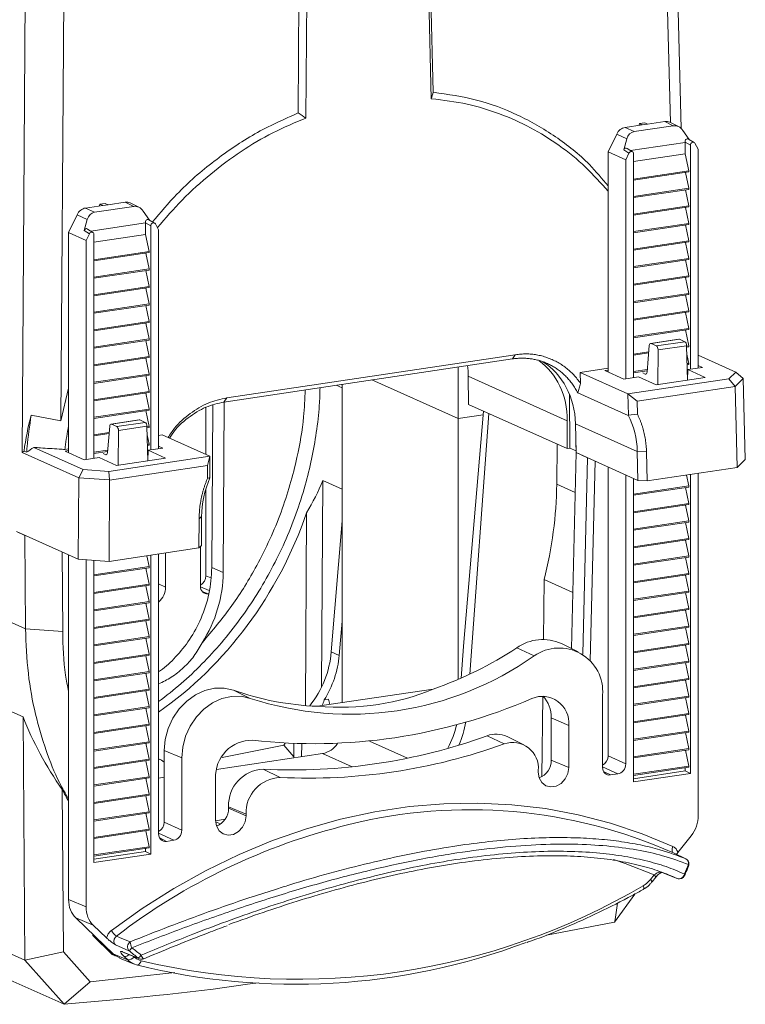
# Model space of a CAD drawing. Header units: millimetres. Extents: x 52 to 151, y 96 to 229.
# Tile 2 of 4: x 87 to 151, y 96 to 183. Entities that reach past the tile are written whole.
import ezdxf

# ---------------------------------------------------------------- set-up
doc = ezdxf.new("R2010")
doc.units = ezdxf.units.MM

msp = doc.modelspace()

# ---------------------------------------------------------------- linework, layer by layer
at = {"color": 7, "linetype": 'Continuous', "lineweight": 15}
for p, q in [((123.469, 176.325), (122.58, 212.399)), ((123.296, 175.755), (122.409, 211.752)), ((111.785, 210.786), (111.546, 174.496)), ((144.411, 211.072), (145.346, 173.126)), ((112.464, 210.266), (112.226, 174.049)), ((144.395, 173.65), (143.521, 209.101)), ((87.168, 144.536), (87.538, 200.864)), ((90.95, 199.905), (90.604, 147.319)), ((140.409, 173.222), (141.921, 173.448)), ((141.208, 172.852), (144.656, 173.367)), ((141.676, 173.552), (141.63, 173.405)), ((142.137, 173.621), (141.676, 173.552)), ((141.676, 173.552), (141.921, 173.448)), ((142.392, 173.518), (141.921, 173.448)), ((142.137, 173.621), (142.392, 173.518)), ((142.392, 173.518), (143.904, 173.744)), ((145.117, 173.288), (144.341, 173.678)), ((138.909, 171.066), (139.659, 172.627)), ((140.283, 171.237), (140.552, 172.213)), ((145.494, 172.952), (146.045, 172.156)), ((146.5, 171.893), (145.995, 172.184)), ((141.054, 171.075), (140.579, 171.371)), ((145.702, 171.901), (140.884, 171.181)), ((145.701, 171.908), (145.702, 171.901)), ((145.702, 171.901), (145.702, 170.887)), ((146.166, 171.64), (146.166, 151.872)), ((146.859, 171.307), (146.57, 171.821)), ((146.859, 171.307), (146.859, 151.976)), ((140.454, 170.35), (138.909, 171.066)), ((138.909, 151.618), (138.909, 171.066)), ((140.743, 170.951), (140.454, 170.35)), ((141.147, 151.123), (141.147, 170.89)), ((145.702, 170.887), (141.147, 170.206)), ((146.012, 169.389), (145.702, 170.887)), ((140.454, 151.019), (140.454, 170.35)), ((146.012, 169.389), (141.147, 168.662)), ((146.012, 169.292), (141.147, 168.565)), ((146.012, 167.843), (145.722, 169.249)), ((146.012, 169.292), (146.012, 169.389)), ((146.012, 167.843), (141.147, 167.116)), ((146.012, 167.747), (146.012, 167.843)), ((146.012, 167.747), (141.147, 167.02)), ((146.012, 166.298), (145.722, 167.703)), ((92.778, 166.105), (94.29, 166.33)), ((93.577, 165.734), (97.024, 166.25)), ((94.045, 166.435), (93.999, 166.287)), ((94.506, 166.504), (94.045, 166.435)), ((94.045, 166.435), (94.29, 166.33)), ((94.761, 166.401), (94.29, 166.33)), ((94.506, 166.504), (94.761, 166.401)), ((94.761, 166.401), (96.273, 166.627)), ((97.485, 166.171), (96.709, 166.56)), ((146.012, 166.298), (141.147, 165.571)), ((146.012, 166.201), (141.147, 165.474)), ((146.012, 164.752), (145.722, 166.158)), ((146.012, 166.201), (146.012, 166.298)), ((91.278, 163.948), (92.028, 165.51)), ((97.863, 165.834), (98.413, 165.038)), ((92.652, 164.12), (92.921, 165.096)), ((98.071, 164.784), (93.253, 164.064)), ((98.07, 164.791), (98.071, 164.784)), ((98.071, 164.784), (98.071, 163.77)), ((98.869, 164.775), (98.364, 165.067)), ((98.535, 164.523), (98.535, 144.755)), ((99.227, 164.189), (98.939, 164.704)), ((146.012, 164.752), (141.147, 164.025)), ((146.012, 164.656), (141.147, 163.929)), ((146.012, 163.207), (145.722, 164.612)), ((146.012, 164.656), (146.012, 164.752)), ((92.823, 163.232), (91.278, 163.948)), ((91.278, 144.501), (91.278, 163.948)), ((93.112, 163.833), (92.823, 163.232)), ((93.422, 163.958), (92.947, 164.253)), ((93.516, 144.005), (93.516, 163.773)), ((98.071, 163.77), (93.516, 163.089)), ((98.071, 163.77), (98.38, 162.271)), ((99.227, 164.189), (99.227, 144.858)), ((92.823, 143.901), (92.823, 163.232)), ((146.012, 163.207), (141.147, 162.48)), ((146.012, 163.11), (141.147, 162.383)), ((146.012, 161.661), (145.722, 163.067)), ((146.012, 163.11), (146.012, 163.207)), ((93.516, 161.544), (98.38, 162.271)), ((93.516, 161.448), (98.38, 162.174)), ((98.09, 162.131), (98.38, 160.726)), ((98.38, 162.271), (98.38, 162.174)), ((146.012, 161.661), (141.147, 160.934)), ((146.012, 161.565), (141.147, 160.838)), ((146.012, 160.116), (145.722, 161.521)), ((146.012, 161.565), (146.012, 161.661)), ((93.516, 159.999), (98.38, 160.726)), ((93.516, 159.902), (98.38, 160.629)), ((98.09, 160.586), (98.38, 159.18)), ((98.38, 160.726), (98.38, 160.629)), ((146.012, 160.116), (141.147, 159.389)), ((146.012, 160.019), (141.147, 159.292)), ((146.012, 158.57), (145.722, 159.976)), ((146.012, 160.019), (146.012, 160.116)), ((93.516, 158.453), (98.38, 159.18)), ((93.516, 158.357), (98.38, 159.084)), ((98.38, 159.18), (98.38, 159.084)), ((98.09, 159.04), (98.38, 157.635)), ((146.012, 158.57), (141.147, 157.843)), ((146.012, 158.474), (141.147, 157.747)), ((146.012, 157.025), (145.722, 158.43)), ((146.012, 158.474), (146.012, 158.57)), ((93.516, 156.908), (98.38, 157.635)), ((93.516, 156.811), (98.38, 157.538)), ((98.09, 157.495), (98.38, 156.089)), ((98.38, 157.635), (98.38, 157.538)), ((146.012, 157.025), (141.147, 156.298)), ((146.012, 156.928), (141.147, 156.201)), ((146.012, 155.479), (145.722, 156.885)), ((146.012, 156.928), (146.012, 157.025)), ((93.516, 155.362), (98.38, 156.089)), ((93.516, 155.266), (98.38, 155.993)), ((98.09, 155.949), (98.38, 154.544)), ((98.38, 156.089), (98.38, 155.993)), ((146.012, 155.479), (141.147, 154.752)), ((146.012, 155.383), (141.147, 154.656)), ((146.012, 153.934), (145.722, 155.339)), ((146.012, 155.383), (146.012, 155.479)), ((93.516, 153.817), (98.38, 154.544)), ((93.516, 153.72), (98.38, 154.447)), ((98.09, 154.404), (98.38, 152.998)), ((98.38, 154.544), (98.38, 154.447)), ((142.336, 151.63), (142.537, 153.957)), ((145.153, 154.524), (142.645, 154.149)), ((142.689, 154.142), (143.165, 153.929)), ((145.197, 154.517), (145.672, 154.304)), ((145.827, 153.953), (145.902, 150.907)), ((146.012, 153.934), (145.828, 153.906)), ((146.012, 153.837), (146.012, 153.934)), ((93.516, 152.271), (98.38, 152.998)), ((98.38, 152.998), (98.38, 152.902)), ((105.239, 149.344), (130.709, 153.15)), ((142.489, 153.407), (141.147, 153.207)), ((142.481, 153.31), (141.147, 153.11)), ((143.31, 153.577), (143.29, 150.516)), ((146.012, 153.837), (145.83, 153.81)), ((146.012, 152.388), (145.845, 153.194)), ((150.165, 151.624), (146.859, 153.107)), ((93.516, 152.175), (98.38, 152.902)), ((98.09, 152.858), (98.38, 151.453)), ((130.463, 152.784), (104.993, 148.978)), ((146.012, 152.388), (145.866, 152.367)), ((146.012, 152.292), (145.868, 152.27)), ((146.012, 152.292), (146.012, 152.388)), ((147.226, 152.031), (146.859, 152.195)), ((93.516, 150.726), (98.38, 151.453)), ((93.516, 150.629), (98.38, 151.356)), ((98.09, 151.313), (98.38, 149.907)), ((98.38, 151.453), (98.38, 151.356)), ((125.667, 152.067), (125.667, 147.512)), ((126.554, 151.249), (126.585, 148.768)), ((138.909, 151.954), (136.446, 151.586)), ((136.462, 150.619), (136.446, 151.586)), ((136.446, 151.586), (140.646, 149.703)), ((138.909, 151.804), (138.598, 151.758)), ((138.598, 151.758), (140.298, 150.996)), ((142.354, 151.842), (141.147, 151.661)), ((142.346, 151.744), (141.147, 151.565)), ((141.953, 151.548), (142.184, 151.444)), ((145.914, 151.316), (145.889, 151.439)), ((145.904, 150.907), (145.927, 151.837)), ((145.927, 151.837), (147.226, 152.031)), ((147.477, 151.142), (145.927, 151.837)), ((149.553, 151.034), (150.165, 151.624)), ((150.83, 151.057), (150.165, 151.624)), ((115.417, 150.535), (115.417, 122.447)), ((125.667, 147.512), (118.046, 150.928)), ((140.298, 150.996), (141.597, 151.19)), ((140.646, 149.703), (149.553, 151.034)), ((141.597, 151.19), (143.147, 150.495)), ((143.147, 150.495), (147.477, 151.142)), ((150.105, 150.358), (149.553, 151.034)), ((150.83, 151.057), (150.105, 150.358)), ((150.834, 151.051), (150.83, 151.057)), ((150.834, 151.051), (151.011, 143.901)), ((90.604, 147.319), (91.278, 150.192)), ((93.516, 149.18), (98.38, 149.907)), ((93.516, 149.084), (98.38, 149.811)), ((98.09, 149.767), (98.38, 148.362)), ((98.38, 149.907), (98.38, 149.811)), ((135.504, 149.64), (135.536, 144.898)), ((140.681, 147.795), (136.23, 149.791)), ((141.471, 149.054), (140.646, 149.703)), ((140.686, 147.813), (140.646, 149.703)), ((140.646, 149.703), (140.646, 149.703)), ((150.102, 150.343), (141.471, 149.054)), ((150.105, 150.358), (150.102, 150.343)), ((150.278, 143.194), (150.102, 150.343)), ((104.018, 148.696), (103.924, 134.383)), ((104.924, 133.934), (105.023, 148.969)), ((135.298, 144.863), (126.585, 148.768)), ((141.471, 149.054), (141.481, 147.912)), ((87.985, 147.816), (90.604, 147.319)), ((93.516, 147.635), (98.38, 148.362)), ((93.516, 147.538), (98.38, 148.265)), ((98.09, 148.222), (98.38, 146.816)), ((98.38, 148.362), (98.38, 148.265)), ((103.404, 148.518), (103.404, 144.342)), ((125.667, 147.512), (127.858, 147.84)), ((127.887, 148.185), (126.133, 127.416)), ((128.368, 147.969), (126.69, 124.956)), ((140.671, 147.831), (141.481, 147.912)), ((97.521, 147.406), (95.014, 147.032)), ((95.058, 147.025), (95.533, 146.812)), ((97.565, 147.4), (98.041, 147.186)), ((125.667, 147.512), (125.667, 124.498)), ((135.298, 144.863), (135.301, 147.328)), ((136.022, 147.055), (136.085, 144.51)), ((93.516, 146.089), (94.858, 146.29)), ((93.516, 145.993), (94.85, 146.192)), ((94.705, 144.513), (94.905, 146.839)), ((95.679, 146.459), (95.659, 143.399)), ((98.195, 146.835), (98.27, 143.789)), ((98.196, 146.789), (98.38, 146.816)), ((98.199, 146.693), (98.38, 146.72)), ((98.214, 146.076), (98.38, 145.271)), ((98.38, 146.816), (98.38, 146.72)), ((99.546, 146.072), (99.227, 146.024)), ((103.746, 144.189), (99.546, 146.072)), ((98.234, 145.249), (98.38, 145.271)), ((98.237, 145.153), (98.38, 145.174)), ((98.38, 145.271), (98.38, 145.174)), ((134.369, 141.734), (134.408, 145.261)), ((136.066, 145.282), (136.073, 144.657)), ((87.168, 144.536), (87.343, 144.646)), ((92.168, 142.295), (87.168, 144.536)), ((87.343, 144.646), (87.568, 144.545)), ((88.205, 144.972), (92.571, 143.015)), ((91.278, 144.836), (90.958, 144.788)), ((91.278, 144.687), (90.966, 144.64)), ((90.966, 144.64), (92.666, 143.878)), ((93.516, 144.544), (94.723, 144.724)), ((93.516, 144.447), (94.715, 144.626)), ((94.322, 144.43), (94.552, 144.327)), ((98.257, 144.321), (98.283, 144.198)), ((98.272, 143.789), (98.295, 144.719)), ((98.295, 144.719), (99.595, 144.913)), ((99.845, 144.024), (98.295, 144.719)), ((99.595, 144.913), (99.227, 145.078)), ((135.536, 144.898), (135.298, 144.863)), ((136.073, 144.657), (135.536, 144.898)), ((135.658, 127.233), (136.085, 144.51)), ((136.081, 144.658), (136.073, 144.657)), ((141.536, 142.066), (136.085, 144.51)), ((136.085, 144.51), (137.085, 144.061)), ((141.536, 142.066), (141.473, 144.612)), ((142.287, 144.575), (142.35, 142.009)), ((92.666, 143.878), (93.965, 144.072)), ((93.965, 144.072), (95.515, 143.377)), ((94.839, 142.858), (103.746, 144.189)), ((95.515, 143.377), (99.845, 144.024)), ((103.746, 144.189), (103.532, 143.384)), ((103.746, 144.189), (103.746, 144.189)), ((103.746, 144.189), (103.757, 142.294)), ((136.656, 126.712), (137.085, 144.061)), ((137.762, 143.758), (137.326, 126.136)), ((151.011, 143.901), (150.278, 143.194)), ((92.571, 143.015), (92.168, 142.295)), ((92.571, 143.015), (94.839, 142.858)), ((94.839, 142.858), (94.887, 142.106)), ((103.532, 143.384), (94.901, 142.095)), ((103.542, 142.242), (103.532, 143.384)), ((138.909, 117.746), (138.909, 143.244)), ((140.454, 117.03), (140.454, 142.551)), ((142.35, 142.009), (150.278, 143.194)), ((146.166, 142.579), (146.166, 116.196)), ((146.859, 142.683), (146.859, 112.491)), ((92.121, 135.101), (92.168, 142.295)), ((92.168, 142.295), (92.168, 142.295)), ((94.887, 142.106), (92.168, 142.295)), ((94.901, 142.095), (94.854, 134.912)), ((94.901, 142.095), (94.887, 142.106)), ((103.542, 142.243), (103.759, 142.315)), ((113.604, 123.812), (113.724, 142.052)), ((115.417, 141.293), (113.724, 142.052)), ((141.147, 115.446), (141.147, 142.24)), ((142.35, 142.009), (141.536, 142.066)), ((146.012, 141.57), (145.814, 142.527)), ((103.404, 141.215), (103.404, 133.639)), ((146.012, 141.57), (141.147, 140.843)), ((146.012, 141.473), (141.147, 140.746)), ((146.012, 140.024), (145.722, 141.43)), ((146.012, 141.473), (146.012, 141.57)), ((146.012, 140.024), (141.147, 139.298)), ((146.012, 139.928), (146.012, 140.024)), ((112.289, 139.205), (112.177, 122.186)), ((146.012, 139.928), (141.147, 139.201)), ((146.012, 138.479), (145.722, 139.885)), ((102.782, 136.096), (102.799, 138.674)), ((103.015, 138.865), (102.998, 136.307)), ((115.417, 138.499), (114.466, 126.929)), ((146.012, 138.479), (141.147, 137.752)), ((146.012, 138.382), (141.147, 137.655)), ((146.012, 136.933), (145.722, 138.339)), ((146.012, 138.382), (146.012, 138.479)), ((92.121, 135.101), (86.671, 137.544)), ((87.421, 137.208), (86.671, 137.544)), ((87.476, 128.963), (87.421, 137.208)), ((146.012, 136.933), (141.147, 136.207)), ((146.012, 136.837), (141.147, 136.11)), ((146.012, 135.388), (145.722, 136.794)), ((146.012, 136.837), (146.012, 136.933)), ((90.709, 135.734), (90.755, 128.736)), ((94.854, 134.912), (102.782, 136.096)), ((99.834, 132.644), (99.834, 135.656)), ((102.998, 136.307), (102.782, 136.096)), ((102.91, 132.719), (102.91, 136.222)), ((91.278, 105.061), (91.278, 135.479)), ((94.854, 134.912), (92.121, 135.101)), ((92.823, 104.417), (92.823, 135.052)), ((93.516, 108.329), (93.516, 135.004)), ((98.183, 135.409), (98.38, 134.452)), ((98.535, 135.462), (98.535, 109.079)), ((99.227, 135.565), (99.227, 110.869)), ((146.012, 135.388), (141.147, 134.661)), ((146.012, 135.291), (141.147, 134.565)), ((146.012, 133.843), (145.722, 135.248)), ((146.012, 135.291), (146.012, 135.388)), ((93.516, 133.726), (98.38, 134.452)), ((93.516, 133.629), (98.38, 134.356)), ((98.09, 134.312), (98.38, 132.907)), ((98.38, 134.452), (98.38, 134.356)), ((87.263, 121.182), (59.069, 133.821)), ((133.188, 128.02), (133.246, 133.3)), ((135.78, 132.165), (133.246, 133.3)), ((146.012, 133.843), (141.147, 133.116)), ((146.012, 133.746), (141.147, 133.019)), ((146.012, 132.297), (145.722, 133.703)), ((146.012, 133.746), (146.012, 133.843)), ((93.516, 132.18), (98.38, 132.907)), ((93.516, 132.083), (98.38, 132.81)), ((98.09, 132.767), (98.38, 131.361)), ((98.38, 132.907), (98.38, 132.81)), ((146.012, 132.297), (141.147, 131.57)), ((146.012, 132.2), (141.147, 131.474)), ((146.012, 130.752), (145.722, 132.157)), ((146.012, 132.2), (146.012, 132.297)), ((93.516, 130.635), (98.38, 131.361)), ((93.516, 130.538), (98.38, 131.265)), ((98.38, 131.361), (98.38, 131.265)), ((98.09, 131.222), (98.38, 129.816)), ((146.012, 130.752), (141.147, 130.025)), ((146.012, 130.655), (141.147, 129.928)), ((146.012, 129.206), (145.722, 130.612)), ((146.012, 130.655), (146.012, 130.752)), ((93.516, 129.089), (98.38, 129.816)), ((93.516, 128.992), (98.38, 129.719)), ((98.09, 129.676), (98.38, 128.27)), ((98.38, 129.816), (98.38, 129.719)), ((115.162, 126.617), (115.417, 129.629)), ((146.012, 129.206), (141.147, 128.479)), ((146.012, 129.109), (141.147, 128.383)), ((146.012, 127.661), (145.722, 129.066)), ((146.012, 129.109), (146.012, 129.206)), ((93.516, 127.544), (98.38, 128.27)), ((93.516, 127.447), (98.38, 128.174)), ((98.09, 128.131), (98.38, 126.725)), ((98.38, 128.27), (98.38, 128.174)), ((125.94, 124.616), (126.138, 127.413)), ((126.138, 127.413), (126.133, 127.416)), ((136.254, 126.942), (134.777, 127.662)), ((146.012, 127.661), (141.147, 126.934)), ((146.012, 127.564), (141.147, 126.837)), ((146.012, 126.115), (145.722, 127.521)), ((146.012, 127.564), (146.012, 127.661)), ((93.516, 125.998), (98.38, 126.725)), ((93.516, 125.902), (98.38, 126.628)), ((98.09, 126.585), (98.38, 125.18)), ((98.38, 126.725), (98.38, 126.628)), ((146.012, 126.115), (141.147, 125.388)), ((146.012, 126.019), (146.012, 126.115)), ((93.516, 124.453), (98.38, 125.18)), ((98.38, 125.18), (98.38, 125.083)), ((146.012, 126.019), (141.147, 125.292)), ((146.012, 124.57), (145.722, 125.975)), ((93.516, 124.356), (98.38, 125.083)), ((98.09, 125.04), (98.38, 123.634)), ((146.012, 124.57), (141.147, 123.843)), ((146.012, 124.473), (141.147, 123.746)), ((146.012, 123.024), (145.722, 124.43)), ((146.012, 124.473), (146.012, 124.57)), ((93.516, 122.907), (98.38, 123.634)), ((93.516, 122.811), (98.38, 123.537)), ((98.09, 123.494), (98.38, 122.089)), ((98.38, 123.634), (98.38, 123.537)), ((113.236, 122.121), (123.446, 123.647)), ((114.215, 122.742), (113.84, 122.686)), ((114.215, 122.742), (114.329, 122.284)), ((133.053, 115.904), (133.132, 123.012)), ((138.415, 116.725), (138.415, 123.115)), ((146.012, 123.024), (141.147, 122.297)), ((146.012, 122.928), (141.147, 122.201)), ((146.012, 121.479), (145.722, 122.884)), ((146.012, 122.928), (146.012, 123.024)), ((93.516, 121.362), (98.38, 122.089)), ((93.516, 121.265), (98.38, 121.992)), ((98.09, 121.949), (98.38, 120.543)), ((98.38, 122.089), (98.38, 121.992)), ((87.406, 99.709), (87.263, 121.182)), ((133.884, 121.098), (133.884, 117.379)), ((146.012, 121.479), (141.147, 120.752)), ((146.012, 121.382), (141.147, 120.655)), ((146.012, 119.933), (145.722, 121.339)), ((146.012, 121.382), (146.012, 121.479)), ((93.516, 119.816), (98.38, 120.543)), ((93.516, 119.72), (98.38, 120.446)), ((98.09, 120.403), (98.38, 118.998)), ((98.38, 120.543), (98.38, 120.446)), ((135.429, 120.432), (135.429, 116.714)), ((131.453, 118.729), (129.976, 119.449)), ((146.012, 119.933), (141.147, 119.206)), ((146.012, 119.837), (141.147, 119.11)), ((146.012, 118.388), (145.722, 119.793)), ((146.012, 119.837), (146.012, 119.933)), ((93.516, 118.271), (98.38, 118.998)), ((93.516, 118.174), (98.38, 118.901)), ((98.09, 118.858), (98.38, 117.452)), ((98.38, 118.998), (98.38, 118.901)), ((99.721, 111.89), (99.721, 118.229)), ((110.264, 118.675), (104.819, 117.589)), ((110.398, 118.868), (110.264, 118.675)), ((111.147, 117.659), (110.264, 118.675)), ((111.145, 117.565), (111.171, 118.831)), ((111.83, 117.667), (111.856, 118.809)), ((146.012, 118.388), (141.147, 117.661)), ((146.012, 118.291), (141.147, 117.564)), ((146.012, 116.842), (145.722, 118.248)), ((146.012, 118.291), (146.012, 118.388)), ((93.516, 116.725), (98.38, 117.452)), ((93.516, 116.629), (98.38, 117.356)), ((98.38, 117.452), (98.38, 117.356)), ((99.341, 117.438), (99.227, 117.489)), ((101.267, 117.564), (101.267, 111.174)), ((113.685, 117.944), (104.342, 116.548)), ((98.09, 117.312), (98.38, 115.907)), ((146.012, 116.842), (141.147, 116.115)), ((146.012, 116.746), (141.147, 116.019)), ((145.702, 116.699), (145.702, 116.411)), ((146.012, 116.746), (146.012, 116.842)), ((93.516, 115.18), (98.38, 115.907)), ((93.516, 115.083), (98.38, 115.81)), ((98.09, 115.767), (98.38, 114.361)), ((98.38, 115.907), (98.38, 115.81)), ((99.721, 115.858), (99.227, 115.784)), ((104.252, 112.055), (104.252, 115.774)), ((132.741, 116.312), (132.741, 116.448)), ((139.108, 116.056), (139.762, 116.154)), ((145.702, 116.411), (141.147, 115.73)), ((146.166, 116.196), (141.147, 115.446)), ((145.702, 116.411), (146.166, 116.196)), ((90.721, 114.774), (90.816, 100.44)), ((93.516, 113.634), (98.38, 114.361)), ((93.516, 113.538), (98.38, 114.265)), ((98.09, 114.221), (98.38, 112.816)), ((98.38, 114.361), (98.38, 114.265)), ((105.396, 113.259), (105.396, 113.122)), ((93.516, 112.089), (98.38, 112.816)), ((93.516, 111.992), (98.38, 112.719)), ((98.09, 112.676), (98.38, 111.27)), ((98.38, 112.816), (98.38, 112.719)), ((104.253, 112.02), (105.092, 112.146)), ((106.941, 112.593), (106.941, 112.457)), ((93.516, 110.543), (98.38, 111.27)), ((98.38, 111.27), (98.38, 111.174)), ((93.516, 110.447), (98.38, 111.174)), ((98.09, 111.13), (98.38, 109.725)), ((146.225, 110.689), (145.052, 109.205)), ((93.516, 108.998), (98.38, 109.725)), ((93.516, 108.901), (98.38, 109.628)), ((98.071, 109.582), (98.071, 109.293)), ((98.38, 109.725), (98.38, 109.628)), ((99.92, 110.2), (100.574, 110.298)), ((98.071, 109.293), (93.516, 108.613)), ((98.535, 109.079), (93.516, 108.329)), ((98.071, 109.293), (98.535, 109.079)), ((145.75, 108.655), (144.665, 109.185)), ((145.052, 109.205), (144.949, 109.046)), ((142.78, 106.625), (143.101, 107.031)), ((141.253, 105.546), (139.479, 103.077)), ((78.873, 103.535), (87.406, 99.709)), ((93.659, 101.761), (91.912, 103.449)), ((94.63, 101.671), (93.457, 102.804)), ((139.479, 103.077), (133.45, 101.932)), ((93.417, 101.995), (93.417, 101.877)), ((93.417, 101.877), (93.659, 101.761)), ((93.417, 101.877), (95.134, 100.219)), ((95.217, 100.256), (93.659, 101.761)), ((90.816, 100.44), (87.406, 99.709)), ((90.816, 100.44), (93.171, 97.797)), ((95.134, 100.219), (95.391, 100.088)), ((95.217, 100.256), (95.391, 100.088)), ((95.79, 99.916), (95.391, 100.108)), ((95.391, 100.088), (95.391, 100.108)), ((96.152, 100.376), (97.527, 99.821)), ((90.877, 95.814), (82.413, 99.608)), ((87.406, 99.709), (87.406, 99.709)), ((90.877, 95.814), (87.406, 99.709)), ((95.777, 99.889), (97.053, 99.366)), ((93.171, 97.797), (100.663, 98.625)), ((90.877, 95.814), (93.171, 97.797))]:
    msp.add_line(p, q, dxfattribs=at)
at = {"color": 8, "linetype": 'Continuous', "lineweight": 0}
for p, q in [((140.409, 173.222), (141.208, 172.852)), ((144.656, 173.367), (143.904, 173.744)), ((140.552, 172.213), (139.659, 172.627)), ((140.743, 170.951), (140.283, 171.237)), ((146.166, 171.64), (145.701, 171.908)), ((92.778, 166.105), (93.577, 165.734)), ((97.024, 166.25), (96.273, 166.627)), ((92.921, 165.096), (92.028, 165.51)), ((98.535, 164.523), (98.07, 164.791)), ((93.112, 163.833), (92.652, 164.12)), ((145.197, 154.517), (142.689, 154.142)), ((143.165, 153.929), (145.672, 154.304)), ((145.827, 153.953), (143.31, 153.577)), ((130.71, 153.152), (130.464, 152.785)), ((135.301, 147.328), (126.554, 151.249)), ((142.184, 151.444), (142.269, 151.457)), ((115.417, 150.23), (114.906, 150.459)), ((105.239, 149.344), (104.993, 148.978)), ((97.565, 147.4), (95.058, 147.025)), ((95.533, 146.812), (98.041, 147.186)), ((141.473, 144.612), (136.022, 147.055)), ((98.195, 146.835), (95.679, 146.459)), ((94.552, 144.327), (94.638, 144.34)), ((141.474, 144.612), (142.287, 144.575)), ((87.476, 128.963), (56.526, 142.837)), ((135.998, 141.003), (134.369, 141.734)), ((102.799, 138.674), (103.015, 138.865)), ((103.924, 134.383), (104.924, 133.934)), ((103.404, 133.639), (103.821, 133.459)), ((99.227, 132.927), (99.834, 132.644)), ((103.695, 132.338), (102.912, 132.676)), ((103.055, 132.268), (103.603, 132.05)), ((90.755, 128.736), (87.476, 128.963)), ((114.466, 126.929), (115.162, 126.617)), ((132.363, 126.564), (130.844, 127.28)), ((107.319, 122.822), (105.838, 123.543)), ((135.429, 120.432), (133.884, 121.098)), ((129.726, 118.798), (128.218, 119.519)), ((101.267, 117.564), (99.721, 118.229)), ((117.824, 119.056), (121.191, 117.547)), ((116.294, 116.775), (113.685, 117.944)), ((135.429, 116.714), (133.884, 117.379)), ((138.909, 117.746), (140.454, 117.03)), ((109.956, 115.844), (108.464, 116.567)), ((139.762, 116.154), (138.415, 116.778)), ((138.505, 116.359), (139.108, 116.056)), ((106.941, 112.593), (105.396, 113.259)), ((106.941, 112.457), (105.396, 113.122)), ((99.721, 111.89), (101.267, 111.174)), ((104.257, 111.932), (104.698, 111.734)), ((100.574, 110.298), (99.227, 110.922)), ((99.317, 110.503), (99.92, 110.2)), ((142.638, 106.823), (142.958, 107.229)), ((91.278, 105.061), (92.823, 104.417)), ((93.457, 102.804), (91.912, 103.449)), ((96.608, 100.545), (95.408, 101.058)), ((96.037, 100.451), (97.412, 99.896)), ((96.492, 99.733), (96.172, 100.043)), ((97.034, 100.02), (97.044, 100.01))]:
    msp.add_line(p, q, dxfattribs=at)
at = {"color": 7, "linetype": 'Continuous', "lineweight": 15, "flags": 128}
for points in [[(99.721, 118.229), (99.807, 119.2), (100.062, 120.157), (100.475, 121.064), (101.03, 121.884), (101.705, 122.584), (102.473, 123.138), (103.304, 123.522), (104.164, 123.721), (105.02, 123.728), (105.838, 123.543)], [(107.319, 122.822), (106.51, 123.005), (105.663, 122.998), (104.811, 122.8), (103.989, 122.421), (103.229, 121.873), (102.561, 121.18), (102.012, 120.369), (101.604, 119.471), (101.352, 118.524), (101.267, 117.564)], [(135.429, 116.714), (135.348, 116.189), (135.115, 115.703), (134.757, 115.315), (134.318, 115.071), (133.852, 115.001), (133.413, 115.114), (133.055, 115.395), (132.822, 115.811), (132.741, 116.312)], [(106.941, 112.457), (106.86, 111.932), (106.627, 111.446), (106.269, 111.058), (105.83, 110.814), (105.363, 110.744), (104.925, 110.857), (104.567, 111.138), (104.334, 111.554), (104.252, 112.055)], [(143.626, 107.478), (143.879, 107.375), (144.987, 106.92)], [(142.009, 106.281), (142.033, 106.2), (142.046, 106.126), (142.049, 106.062), (142.041, 106.011), (142.023, 105.974), (142.002, 105.957)]]:
    msp.add_lwpolyline(points, dxfattribs=at)
at = {"color": 8, "linetype": 'Continuous', "lineweight": 0, "flags": 128}
for points in [[(95.056, 102.343), (97.769, 104.276), (100.557, 106.041), (103.411, 107.632), (106.321, 109.043), (109.277, 110.271), (112.269, 111.309), (115.288, 112.155), (118.321, 112.807), (121.36, 113.261), (124.394, 113.516), (127.412, 113.572), (130.405, 113.428), (133.361, 113.084), (136.271, 112.542), (139.125, 111.804), (141.913, 110.873), (144.626, 109.75)], [(144.665, 109.185), (144.622, 109.216), (144.588, 109.264), (144.564, 109.325), (144.553, 109.399), (144.554, 109.481), (144.566, 109.569), (144.591, 109.66), (144.626, 109.75)], [(142.958, 107.229), (140.42, 108.246), (139.371, 108.609)], [(142.958, 107.229), (143.013, 107.174), (143.056, 107.125), (143.086, 107.085), (143.101, 107.054), (143.102, 107.034), (143.101, 107.031)], [(142.638, 106.823), (142.692, 106.768), (142.735, 106.72), (142.765, 106.679), (142.781, 106.648), (142.782, 106.628), (142.78, 106.626)], [(95.508, 101.839), (95.775, 101.725), (96.708, 101.327)], [(95.217, 100.256), (95.979, 99.944), (96.492, 99.733)], [(97.673, 99.656), (97.64, 99.567), (97.598, 99.484), (97.55, 99.413), (97.497, 99.355), (97.442, 99.312), (97.385, 99.287), (97.33, 99.28), (97.279, 99.291)]]:
    msp.add_lwpolyline(points, dxfattribs=at)
at = {"color": 7, "linetype": 'Continuous', "lineweight": 15}
for centre, radius, start, end in [((98.081, 132.653), 1.753, 310.84843, 359.67708), ((133.142, 124.065), 3.951, 65.55989, 125.55495), ((112.785, 154.706), 32.838, 288.94406, 303.36245), ((134.58, 123.42), 3.847, 355.44422, 125.19885), ((116.111, 149.655), 28.237, 251.85868, 305.13888), ((114.226, 147.231), 25.13, 250.50028, 267.74173), ((112.952, 167.072), 48.252, 263.54036, 293.4572), ((133.084, 120.643), 2.354, 354.86997, 113.14832), ((131.242, 121.177), 2.643, 358.29228, 44.34056), ((107.467, 115.91), 3.217, 88.9981, 182.42533), ((111.003, 167.151), 50.648, 267.12718, 289.87038), ((129.014, 117.423), 2.242, 64.60505, 110.80649), ((112.497, 166.47), 50.69, 267.12716, 289.8704), ((113.313, 119.935), 2.026, 280.58044, 327.37798), ((130.476, 116.651), 2.274, 354.88652, 109.25032), ((132.2, 117.361), 1.685, 291.84536, 0.61553), ((108.59, 113.374), 3.196, 92.24978, 182.06131), ((110.079, 112.706), 3.14, 92.24984, 182.06127), ((103.711, 113.104), 1.685, 291.84536, 0.61556), ((126.72, 68.831), 44.164, 66.02581, 104.03276), ((145.54, 108.201), 0.5, 360, 63.97161), ((145.54, 108.201), 0.5, 337.072, 360), ((145.187, 107.379), 0.5, 247.71423, 336.52438), ((111.272, 155.637), 58.058, 256.05305, 290.56872), ((97.714, 100.285), 0.5, 248.01598, 293.04211)]:
    msp.add_arc(centre, radius, start, end, dxfattribs=at)
at = {"color": 8, "linetype": 'Continuous', "lineweight": 0}
for centre, radius, start, end in [((129.186, 57.934), 55.334, 103.77319, 127.48996), ((145.537, 108.243), 0.464, 347.95933, 62.72391), ((145.84, 108.066), 0.171, 339.63133, 27.81295), ((145.146, 107.387), 0.493, 251.18937, 352.29908), ((145.487, 107.239), 0.169, 339.45848, 29.16018), ((111.593, 158.164), 60.141, 256.61749, 300.38007), ((96.185, 102.901), 1.26, 206.31296, 237.48388), ((97.025, 100.889), 0.541, 125.96377, 219.42759), ((98.592, 101.627), 1.908, 189.04917, 205.48538), ((96.286, 100.709), 0.358, 225.98478, 248.10432), ((96.252, 100.506), 0.47, 260.18172, 318.28234), ((96.547, 100.312), 0.581, 264.57561, 328.75304), ((95.836, 101.585), 1.295, 306.59104, 322.99046), ((96.746, 100.859), 1.171, 304.6866, 323.1112), ((98.285, 100.326), 0.626, 195.7667, 233.15475), ((97.662, 100.154), 0.359, 226.00077, 247.95398)]:
    msp.add_arc(centre, radius, start, end, dxfattribs=at)
at = {"color": 7, "linetype": 'Continuous', "lineweight": 15}
for centre, major_axis, ratio, start_param, end_param in [((140.41, 172.256), (0.409, 0.913), 0.836728, 0.491626, 1.538519), ((143.904, 172.778), (0.41, 0.913), 0.836304, 6.247131, 6.775462), ((144.833, 172.312), (-0.216, 1.048), 0.817769, 5.191291, 6.238184), ((141.397, 171.798), (-0.251, 1.042), 0.816493, 6.211488, 7.258381), ((145.918, 171.94), (-0.063, 0.267), 0.796197, 5.641465, 7.787183), ((140.493, 171.13), (-0.053, 0.269), 0.797501, 5.641696, 7.291979), ((146.383, 171.672), (0.1, 0.229), 0.836106, 5.720049, 8.336381), ((140.931, 170.858), (0.102, 0.229), 0.834238, 5.200442, 7.816774), ((92.778, 165.139), (0.409, 0.913), 0.836728, 0.491626, 1.538519), ((96.272, 165.661), (0.41, 0.913), 0.836304, 6.247131, 6.775462), ((97.202, 165.194), (-0.216, 1.048), 0.817769, 5.191291, 6.238184), ((93.766, 164.681), (-0.251, 1.042), 0.816493, 6.211488, 7.258381), ((92.862, 164.012), (-0.053, 0.269), 0.797501, 5.641696, 7.291979), ((98.286, 164.823), (-0.063, 0.267), 0.796197, 5.641465, 7.787183), ((98.751, 164.555), (0.1, 0.229), 0.836106, 5.720049, 8.336381), ((93.299, 163.74), (0.102, 0.229), 0.834238, 5.200442, 7.816774), ((142.685, 153.852), (-0.039, 0.298), 0.487344, 5.992459, 7.432356), ((143.16, 153.639), (-0.039, 0.298), 0.487344, 4.439116, 5.992459), ((145.201, 154.228), (-0.05, 0.296), 0.478313, 5.97407, 6.274129), ((145.677, 154.015), (-0.05, 0.296), 0.478313, 4.420727, 5.97407), ((120.06, 150.215), (2.97, 6.887), 0.838725, 5.201146, 5.332528), ((128.805, 146.294), (3.254, 6.758), 0.831807, 5.235836, 6.144986), ((129.529, 145.958), (2.87, 6.93), 0.84083, 5.197593, 6.153809), ((142.188, 151.735), (-0.039, 0.298), 0.487344, 2.850866, 4.290763), ((133.491, 138.019), (46.061, -7.232), 0.703254, 3.061468, 3.160248), ((95.054, 146.734), (-0.039, 0.298), 0.487344, 5.992459, 7.432356), ((97.57, 147.11), (-0.05, 0.296), 0.478313, 5.97407, 6.274129), ((98.045, 146.897), (-0.05, 0.296), 0.478313, 4.420727, 5.97407), ((95.529, 146.521), (-0.039, 0.298), 0.487344, 4.439116, 5.992459), ((94.557, 144.617), (-0.039, 0.298), 0.487344, 2.850866, 4.290763), ((72.565, 153.74), (42.581, -6.69), 0.703084, 6.009423, 6.112138), ((107.216, 138.206), (12.419, 28.792), 0.838725, 4.898579, 5.174966), ((87.136, 147.208), (11.999, 28.973), 0.84083, 4.060737, 4.783585), ((96.264, 132.81), (3.827, 9.24), 0.84083, 4.50219, 5.162687), ((102.711, 133.536), (0.327, 0.73), 0.836728, 3.924233, 5.203711), ((103.603, 132.823), (0.328, 0.73), 0.836304, 2.063378, 3.633869), ((107.998, 126.592), (3.163, 6.801), 0.834209, 4.429052, 5.128638), ((108.696, 126.279), (3.209, 6.779), 0.833019, 4.572297, 5.134285), ((101.391, 163.226), (-24.709, 38.162), 0.627338, 2.691864, 3.036261), ((107.357, 126.879), (-3.404, 7.862), 0.755589, 3.792856, 3.864616), ((131.826, 127.174), (46.089, -5.449), 0.697255, 3.494436, 3.699801), ((119.271, 121.538), (2.921, 6.908), 0.839791, 4.614041, 4.91351), ((119.969, 121.226), (2.97, 6.887), 0.838725, 4.70786, 4.993279), ((98.511, 115.618), (0.856, 1.808), 0.833019, 6.026134, 6.373403), ((138.216, 117.643), (0.327, 0.73), 0.836728, 3.924233, 5.203711), ((139.108, 116.829), (0.328, 0.73), 0.836304, 2.063378, 3.633869), ((139.761, 116.927), (0.327, 0.73), 0.836728, 3.633219, 5.203711), ((116.746, 133.934), (14.691, 30.506), 0.831807, 2.574258, 2.614), ((144.693, 112.168), (1.023, 2.281), 0.836663, 4.419106, 5.204378), ((99.028, 111.787), (0.327, 0.73), 0.836728, 3.973699, 5.203711), ((104.798, 109.757), (0.792, 1.837), 0.838725, 0.616651, 0.74678), ((99.92, 110.973), (0.328, 0.73), 0.836304, 2.063378, 3.633869), ((100.574, 111.071), (0.327, 0.73), 0.836728, 3.633219, 5.203711), ((93.443, 105.385), (1.024, 2.281), 0.836487, 2.063307, 2.848579), ((94.988, 104.74), (1.024, 2.281), 0.836487, 2.063307, 2.848579)]:
    msp.add_ellipse(centre, major_axis=major_axis, ratio=ratio, start_param=start_param, end_param=end_param, dxfattribs=at)
at = {"color": 8, "linetype": 'Continuous', "lineweight": 0}
for centre, major_axis, ratio, start_param, end_param in [((100.841, 85.614), (46.148, 52.551), 0.366218, 5.427688, 5.443991), ((100.539, 85.224), (49.131, -41.989), 0.143597, 1.756116, 1.772419), ((100.841, 85.614), (49.644, -41.954), 0.141877, 1.753334, 1.769637)]:
    msp.add_ellipse(centre, major_axis=major_axis, ratio=ratio, start_param=start_param, end_param=end_param, dxfattribs=at)
at = {"color": 7, "linetype": 'Continuous', "lineweight": 15}
for points in [[(123.296, 175.755), (123.353, 175.945), (123.411, 176.135), (123.469, 176.325)], [(112.226, 174.049), (112, 174.199), (111.773, 174.348), (111.546, 174.496)], [(87.61, 145.012), (87.7, 145.949), (87.825, 146.886), (87.985, 147.821)], [(141.473, 144.612), (141.445, 145.763), (141.166, 146.87), (140.668, 147.814)], [(87.61, 145.012), (87.595, 144.856), (87.581, 144.701), (87.568, 144.545)], [(87.568, 144.545), (87.78, 144.687), (87.993, 144.829), (88.205, 144.972)], [(103.754, 142.295), (103.278, 141.206), (103.022, 140.02), (103.015, 138.865)], [(139.479, 103.077), (139.561, 103.635), (139.644, 104.194), (139.729, 104.754)]]:
    msp.add_open_spline(points, degree=3, dxfattribs=at)
for points, knots in [([(138.909, 167.58), (138.259, 168.308), (136.929, 169.799), (134.616, 171.672), (132.072, 173.256), (129.347, 174.473), (126.421, 175.371), (124.361, 175.624), (123.296, 175.755)], [0, 0, 0, 0, 0.15852, 0.324504, 0.490395, 0.656814, 0.822705, 1, 1, 1, 1]), ([(123.469, 176.325), (124.756, 176.137), (127.328, 175.763), (130.953, 174.403), (134.297, 172.482), (136.986, 170.358), (138.371, 168.698), (138.909, 168.054)], [0, 0, 0, 0, 0.216629, 0.43298, 0.648088, 0.863419, 1, 1, 1, 1]), ([(98.693, 164.877), (99.39, 165.71), (101.049, 167.696), (104.101, 170.31), (107.69, 172.779), (110.26, 173.924), (111.546, 174.496)], [0, 0, 0, 0, 0.193736, 0.461385, 0.730514, 1, 1, 1, 1]), ([(112.226, 174.049), (111.25, 173.637), (109.296, 172.815), (106.478, 171.142), (103.793, 169.151), (101.303, 166.904), (99.835, 165.202), (99.123, 164.376)], [0, 0, 0, 0, 0.200668, 0.401338, 0.604371, 0.808054, 1, 1, 1, 1]), ([(130.709, 153.154), (130.789, 153.165), (130.949, 153.189), (131.188, 153.211), (131.426, 153.225), (131.662, 153.228), (131.897, 153.222), (132.131, 153.207), (132.363, 153.181), (132.594, 153.146), (132.824, 153.101), (133.052, 153.046), (133.279, 152.982), (133.505, 152.908), (133.729, 152.824), (134.025, 152.7), (134.382, 152.526), (134.79, 152.284), (135.174, 152.013), (135.534, 151.71), (135.869, 151.377), (136.182, 151.016), (136.369, 150.751), (136.462, 150.619)], [0, 0, 0, 0, 0.035658, 0.071143, 0.1065, 0.141776, 0.177015, 0.212265, 0.247572, 0.28298, 0.318537, 0.354286, 0.390273, 0.42654, 0.463129, 0.500083, 0.573366, 0.645449, 0.716669, 0.787377, 0.857929, 0.928684, 1, 1, 1, 1]), ([(136.23, 149.791), (136.194, 149.858), (136.121, 149.993), (136.005, 150.187), (135.884, 150.376), (135.757, 150.558), (135.625, 150.733), (135.488, 150.901), (135.347, 151.063), (135.201, 151.217), (135.051, 151.365), (134.898, 151.505), (134.74, 151.638), (134.579, 151.765), (134.416, 151.884), (134.249, 151.996), (134.079, 152.101), (133.907, 152.198), (133.733, 152.289), (133.557, 152.372), (133.38, 152.449), (133.2, 152.519), (133.02, 152.581), (132.838, 152.637), (132.655, 152.686), (132.472, 152.729), (132.288, 152.765), (132.104, 152.794), (131.92, 152.817), (131.736, 152.834), (131.552, 152.844), (131.369, 152.849), (131.186, 152.847), (131.004, 152.84), (130.823, 152.827), (130.642, 152.809), (130.523, 152.792), (130.463, 152.784)], [0, 0, 0, 0, 0.031647, 0.063113, 0.094398, 0.125502, 0.156425, 0.187167, 0.217728, 0.248109, 0.278308, 0.308326, 0.338164, 0.36782, 0.397296, 0.426591, 0.455704, 0.484637, 0.513389, 0.54196, 0.570351, 0.59856, 0.626589, 0.654436, 0.682103, 0.709589, 0.736894, 0.764018, 0.790962, 0.817724, 0.844306, 0.870707, 0.896927, 0.922967, 0.948825, 0.974503, 1, 1, 1, 1]), ([(136.461, 150.614), (136.419, 150.477), (136.337, 150.209), (136.265, 149.927), (136.23, 149.791)], [0, 0, 0, 0, 0.5143337, 1, 1, 1, 1]), ([(99.227, 122.533), (99.897, 123.053), (101.22, 124.081), (103.067, 125.832), (104.807, 127.724), (106.431, 129.781), (107.911, 131.964), (109.223, 134.238), (110.376, 136.604), (111.367, 139.072), (112.404, 142.294), (113.08, 145.523), (113.419, 148.411), (113.459, 149.727), (113.474, 150.245)], [0, 0, 0, 0, 0.081638, 0.161426, 0.241213, 0.323318, 0.405423, 0.485221, 0.565018, 0.647133, 0.729248, 0.875961, 0.951162, 1, 1, 1, 1]), ([(112.163, 150.049), (112.131, 149.256), (112.05, 147.271), (111.553, 144.456), (110.848, 141.654), (110.048, 139.235), (109.069, 136.854), (107.673, 134.059), (105.752, 130.917), (103.966, 128.803), (103.064, 127.735)], [0, 0, 0, 0, 0.098389, 0.246033, 0.34782, 0.449605, 0.554344, 0.659086, 0.827889, 1, 1, 1, 1]), ([(100.058, 145.842), (100.241, 146.126), (100.777, 146.956), (101.994, 148.002), (103.558, 148.975), (104.682, 149.224), (105.239, 149.348)], [0, 0, 0, 0, 0.1483155, 0.4337684, 0.719646, 1, 1, 1, 1]), ([(104.993, 148.978), (104.456, 148.855), (103.349, 148.603), (101.784, 147.604), (100.675, 146.629), (100.264, 145.905), (100.194, 145.781)], [0, 0, 0, 0, 0.2932835, 0.6041827, 0.9326858, 1, 1, 1, 1]), ([(141.481, 147.912), (141.52, 147.834), (141.596, 147.679), (141.7, 147.44), (141.796, 147.198), (141.883, 146.952), (141.962, 146.702), (142.033, 146.449), (142.095, 146.192), (142.149, 145.932), (142.194, 145.668), (142.23, 145.4), (142.258, 145.128), (142.278, 144.853), (142.284, 144.668), (142.287, 144.575)], [0, 0, 0, 0, 0.077978, 0.155428, 0.232443, 0.30912, 0.385554, 0.461842, 0.538084, 0.614376, 0.690817, 0.767504, 0.844534, 0.922001, 1, 1, 1, 1]), ([(91.278, 146.874), (91.164, 146.25), (91.037, 145.556), (90.965, 144.859), (90.958, 144.788)], [0, 0, 0, 0, 0.898078, 1, 1, 1, 1]), ([(90.958, 144.788), (90.792, 144.799), (90.626, 144.811), (90.46, 144.822), (90.181, 144.84), (89.902, 144.859), (89.622, 144.878), (89.343, 144.896), (89.064, 144.915), (88.785, 144.933), (88.592, 144.946), (88.398, 144.959), (88.205, 144.972)], [0, 0, 0, 0, 0.000514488, 0.000514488, 0.000514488, 0.001379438, 0.001379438, 0.001379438, 0.002244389, 0.002244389, 0.002244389, 0.00284307, 0.00284307, 0.00284307, 0.00284307]), ([(102.798, 138.674), (102.8, 138.768), (102.803, 138.954), (102.818, 139.235), (102.841, 139.514), (102.872, 139.792), (102.912, 140.069), (102.961, 140.345), (103.018, 140.619), (103.084, 140.893), (103.158, 141.165), (103.241, 141.437), (103.333, 141.707), (103.432, 141.976), (103.505, 142.153), (103.542, 142.242)], [0, 0, 0, 0, 0.077999, 0.155466, 0.232496, 0.309183, 0.385624, 0.461916, 0.538158, 0.614446, 0.69088, 0.767557, 0.844572, 0.922022, 1, 1, 1, 1]), ([(103.924, 134.383), (103.871, 133.6), (103.769, 132.076), (103.044, 129.905), (102.033, 128.013), (100.783, 126.484), (99.827, 125.553), (99.278, 125.217), (99.227, 125.185)], [0, 0, 0, 0, 0.220307, 0.428703, 0.625182, 0.809735, 0.982355, 1, 1, 1, 1]), ([(91.278, 113.934), (90.998, 114.413), (90.217, 115.753), (89.236, 118.267), (88.287, 121.473), (87.63, 125.069), (87.528, 127.639), (87.476, 128.963)], [0, 0, 0, 0, 0.111363, 0.311535, 0.526367, 0.755856, 1, 1, 1, 1]), ([(90.755, 128.736), (90.784, 127.429), (90.823, 125.621), (91.179, 123.911), (91.278, 123.436)], [0, 0, 0, 0, 0.722145, 1, 1, 1, 1]), ([(99.227, 124.089), (99.604, 124.273), (100.4, 124.663), (101.446, 125.503), (102.383, 126.528), (102.835, 127.329), (103.064, 127.735)], [0, 0, 0, 0, 0.2308349, 0.4881623, 0.7403098, 1, 1, 1, 1]), ([(109.452, 105.93), (109.905, 106.076), (111.537, 106.604), (114.343, 107.402), (117.881, 108.318), (121.393, 109.093), (124.687, 109.691), (127.705, 110.114), (130.478, 110.39), (133.127, 110.533), (135.591, 110.545), (137.839, 110.434), (139.893, 110.217), (141.776, 109.894), (143.819, 109.404), (145.02, 108.938), (145.75, 108.655)], [0, 0, 0, 0, 0.029458, 0.10613, 0.182793, 0.262213, 0.341629, 0.410371, 0.479115, 0.549945, 0.620779, 0.688085, 0.755396, 0.824202, 0.893013, 1, 1, 1, 1]), ([(144.987, 106.92), (144.488, 107.137), (143.49, 107.57), (141.702, 108.1), (139.688, 108.521), (137.441, 108.807), (134.993, 108.945), (132.329, 108.932), (129.434, 108.752), (126.466, 108.413), (123.509, 107.942), (120.576, 107.362), (117.542, 106.652), (114.481, 105.831), (111.447, 104.922), (108.436, 103.94), (106.433, 103.22), (105.421, 102.856)], [0, 0, 0, 0, 0.0692575, 0.1385077, 0.2094334, 0.2803498, 0.34964, 0.4189227, 0.4907299, 0.562533, 0.6247753, 0.6870189, 0.7511867, 0.8153593, 0.8764468, 0.9375395, 1, 1, 1, 1]), ([(145.646, 107.18), (145.676, 107.249), (145.795, 107.525), (145.912, 107.8), (146, 108.007)], [0, 0, 0, 0, 0.250426, 1, 1, 1, 1]), ([(143.102, 107.03), (143.147, 107.083), (143.24, 107.195), (143.401, 107.328), (143.546, 107.416), (143.64, 107.455), (143.687, 107.462), (143.682, 107.462), (143.68, 107.462)], [0, 0, 0, 0, 0.214436, 0.442706, 0.639366, 0.803042, 0.940988, 1, 1, 1, 1]), ([(141.997, 105.971), (142.046, 105.993), (142.278, 106.099), (142.544, 106.336), (142.724, 106.566), (142.774, 106.631)], [0, 0, 0, 0, 0.1613035, 0.76557, 1, 1, 1, 1]), ([(131.753, 101.283), (131.885, 101.328), (133.026, 101.713), (135.15, 102.586), (138.116, 103.912), (140.392, 105.069), (141.678, 105.778), (142.002, 105.957)], [0, 0, 0, 0, 0.037732, 0.326117, 0.614526, 0.902957, 1, 1, 1, 1]), ([(97.911, 99.822), (97.978, 99.851), (98.944, 100.271), (100.836, 101.043), (103.223, 101.994), (104.707, 102.54), (105.268, 102.746)], [0, 0, 0, 0, 0.028194, 0.403953, 0.774595, 1, 1, 1, 1]), ([(95.408, 101.058), (95.407, 101.059), (95.298, 101.137), (95.096, 101.282), (94.822, 101.495), (94.687, 101.619), (94.63, 101.671)], [0, 0, 0, 0, 0.004405, 0.406511, 0.750132, 1, 1, 1, 1]), ([(95.391, 100.108), (95.385, 100.112), (95.324, 100.158), (95.268, 100.21), (95.217, 100.256)], [0, 0, 0, 0, 0.103458, 1, 1, 1, 1]), ([(96.141, 100.381), (96.14, 100.381), (96.137, 100.382), (96.147, 100.378), (96.154, 100.375)], [0, 0, 0, 0, 0.36037, 1, 1, 1, 1]), ([(97.279, 99.291), (97.057, 99.373), (96.77, 99.48), (96.543, 99.687), (96.492, 99.733)], [0, 0, 0, 0, 0.7757808, 1, 1, 1, 1]), ([(108.034, 97.723), (107.712, 97.675), (101.987, 96.813), (96.271, 96.299), (90.877, 95.814)], [0, 0, 0, 0, 0.056236, 1, 1, 1, 1])]:
    msp.add_open_spline(points, degree=3, knots=knots, dxfattribs=at)
at = {"color": 8, "linetype": 'Continuous', "lineweight": 0}
for points, knots in [([(145.991, 108.146), (145.263, 108.421), (143.917, 108.93), (141.462, 109.468), (138.847, 109.82), (135.883, 109.984), (132.576, 109.93), (128.957, 109.649), (124.944, 109.117), (120.546, 108.29), (115.829, 107.172), (111.038, 105.828), (106.249, 104.287), (101.504, 102.608), (98.413, 101.406), (96.87, 100.806)], [0, 0, 0, 0, 0.083638, 0.154509, 0.225526, 0.296349, 0.368962, 0.441801, 0.514388, 0.595525, 0.677014, 0.758206, 0.838693, 0.919439, 1, 1, 1, 1]), ([(144.626, 109.75), (144.707, 109.701), (144.868, 109.603), (144.998, 109.391), (145.039, 109.249), (145.052, 109.205)], [0, 0, 0, 0, 0.41019, 0.820386, 1, 1, 1, 1]), ([(97.683, 100.156), (99.195, 100.78), (101.689, 101.808), (105.239, 103.144), (108.289, 104.222), (111.373, 105.229), (114.472, 106.153), (117.548, 106.975), (120.608, 107.694), (123.628, 108.294), (126.661, 108.779), (129.64, 109.123), (132.565, 109.317), (135.328, 109.344), (137.871, 109.21), (140.157, 108.93), (142.207, 108.518), (144.06, 107.989), (145.11, 107.544), (145.635, 107.321)], [0, 0, 0, 0, 0.0814559, 0.1342782, 0.1870963, 0.241032, 0.2949631, 0.3488651, 0.4027637, 0.4582687, 0.5137725, 0.5737045, 0.6336393, 0.6957843, 0.7579364, 0.8176872, 0.8774448, 0.938719, 1, 1, 1, 1]), ([(142.958, 107.229), (142.996, 107.257), (143.082, 107.323), (143.233, 107.408), (143.391, 107.471), (143.532, 107.5), (143.595, 107.485), (143.626, 107.478)], [0, 0, 0, 0, 0.173858, 0.39851, 0.607421, 0.805822, 1, 1, 1, 1]), ([(142.009, 106.281), (142.061, 106.312), (142.294, 106.449), (142.488, 106.66), (142.638, 106.823)], [0, 0, 0, 0, 0.224222, 1, 1, 1, 1]), ([(96.708, 101.327), (97.846, 101.779), (100.122, 102.683), (103.63, 103.982), (106.747, 105.077), (108.702, 105.693), (109.452, 105.93)], [0, 0, 0, 0, 0.2730259, 0.5460251, 0.8256408, 1, 1, 1, 1]), ([(94.63, 101.671), (94.643, 101.718), (94.683, 101.873), (94.813, 102.123), (94.975, 102.27), (95.056, 102.343)], [0, 0, 0, 0, 0.179614, 0.58981, 1, 1, 1, 1]), ([(95.508, 101.839), (95.467, 101.803), (95.384, 101.73), (95.305, 101.577), (95.271, 101.411), (95.287, 101.249), (95.341, 101.13), (95.391, 101.077), (95.408, 101.058)], [0, 0, 0, 0, 0.181472, 0.36288, 0.544196, 0.725486, 0.9068453, 1, 1, 1, 1]), ([(96.037, 100.451), (96.011, 100.461), (95.932, 100.489), (95.858, 100.484), (95.864, 100.402), (95.967, 100.251), (96.103, 100.112), (96.172, 100.043)], [0, 0, 0, 0, 0.104131, 0.317753, 0.541225, 0.770715, 1, 1, 1, 1]), ([(97.044, 100.01), (97.085, 99.973), (97.266, 99.808), (97.496, 99.722), (97.673, 99.656)], [0, 0, 0, 0, 0.224221, 1, 1, 1, 1])]:
    msp.add_open_spline(points, degree=3, knots=knots, dxfattribs=at)

doc.saveas('drawing.dxf')
